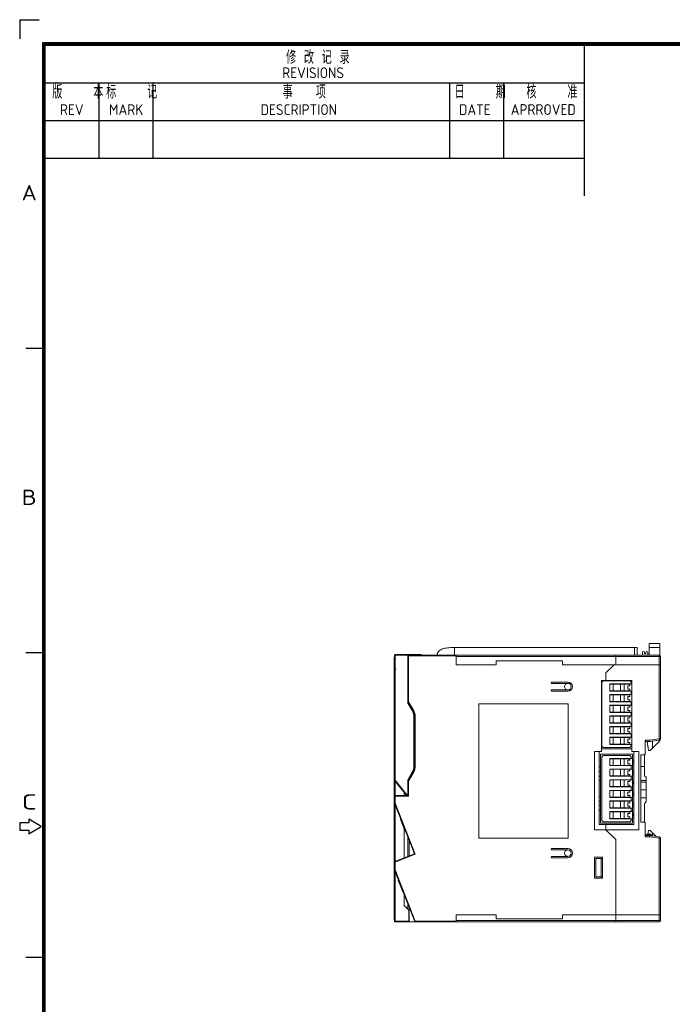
# Model space of a CAD drawing. Extents: x 0 to 866, y -1 to 607.
# Tile 7 of 39: x 0 to 245, y 237 to 607. Entities that reach past the tile are written whole.
import ezdxf
from ezdxf.enums import TextEntityAlignment as Align

# ---------------------------------------------------------------- set-up
doc = ezdxf.new("R2010")
doc.units = 0
doc.header["$LTSCALE"] = 23.1
doc.header["$MEASUREMENT"] = 0
doc.layers.get('0').update_dxf_attribs({"linetype": 'CONTINUOUS'})
doc.styles.get("Standard").update_dxf_attribs({"font": 'isocp3.shx', "bigfont": 'gbcbig.shx'})

# ---------------------------------------------------------------- blocks, each defined once
blk = doc.blocks.new('A3')
for p, q in [((226.88, 299.35), (226.88, 295.81)), ((226.88, 299.35), (230.41, 299.35)), ((231.12, 4.24), (231.12, 295.1)), ((231.12, 295.1), (649.67, 295.1)), ((231.35, 4.47), (231.35, 294.88)), ((231.35, 294.88), (649.45, 294.88)), ((231.57, 4.69), (231.57, 294.65)), ((231.57, 294.65), (649.22, 294.65)), ((331.57, 266.65), (331.57, 294.65)), ((231.57, 287.65), (331.57, 287.65)), ((241.57, 273.65), (241.57, 287.65)), ((251.57, 273.65), (251.57, 287.65)), ((306.57, 273.65), (306.57, 287.65)), ((316.57, 273.65), (316.57, 287.65)), ((231.57, 280.65), (331.57, 280.65)), ((231.57, 273.65), (331.57, 273.65)), ((231.35, 238.38), (227.96, 238.38)), ((231.35, 181.88), (227.96, 181.88)), ((226.83, 150.35), (226.83, 149)), ((228.52, 150.35), (226.83, 150.35)), ((228.52, 151.03), (228.52, 150.35)), ((230.78, 149.67), (228.52, 151.03)), ((226.83, 149), (228.52, 149)), ((228.52, 148.32), (230.78, 149.67)), ((228.52, 149), (228.52, 148.32)), ((231.35, 125.38), (227.96, 125.38))]:
    blk.add_line(p, q)
for s, height, p in [('修 改 记 录', 2.5, (276.22, 291.14)), ('REVISIONS', 2, (275.49, 288.5)), ('版    本', 2.5, (232.86, 284.71)), ('标    记', 2.5, (242.86, 284.71)), ('事   项', 2.5, (275.57, 284.71)), ('日    期', 2.5, (307.47, 284.71)), ('核    准', 2.5, (320.79, 284.72)), ('REV', 2, (234.28, 281.67)), ('MARK', 2, (243.4, 281.67)), ('DESCRIPTION', 2, (271.49, 281.67)), ('DATE', 2, (308.3, 281.67)), ('APRROVED', 2, (317.88, 281.68))]:
    blk.add_text(s, height=height).set_placement(p)
for s, width, p, p2 in [('A', 1.333333, (227.18, 265.84), (230, 265.84)), ('B', 1.538462, (227.18, 209.34), (230, 209.34)), ('C', 1.818182, (227.18, 152.84), (230, 152.84))]:
    blk.add_text(s, height=2.83, dxfattribs=dict(width=width)).set_placement(p, p2, align=Align.FIT)
for tag, p in [('XXXE', (541.66, 30.61)), ('XXXC', (574.68, 30.61)), ('XXXA', (625.44, 30.61)), ('XXXG', (499.17, 23.61)), ('XXXF', (541.66, 23.61)), ('XXXD', (574.68, 23.61)), ('XXXB', (625.44, 23.61)), ('XXXK', (515.42, 22.59)), ('XXXM', (502.54, 6.73))]:
    blk.add_attdef(tag, text='', height=2.5).set_placement(p, align=Align.CENTER)
blk.add_attdef('XXXJ', text='', height=2.5).set_placement((504.73, 17.63), align=Align.MIDDLE_RIGHT)

msp = doc.modelspace()

# ---------------------------------------------------------------- linework, layer by layer
at = {"lineweight": 5}
for p, q in [((232.037, 370.885), (162.853, 370.885)), ((163.407, 368.085), (163.407, 370.885)), ((231.037, 370.885), (231.037, 368.085)), ((232.037, 370.885), (232.037, 368.085)), ((236.657, 372.385), (236.657, 368.085)), ((236.657, 372.385), (240.557, 372.385)), ((240.557, 370.885), (236.657, 370.885)), ((240.557, 368.041), (240.557, 372.385)), ((140.757, 325.478), (140.757, 367.185)), ((140.757, 367.185), (140.857, 367.185)), ((140.839, 367.185), (140.839, 368.085)), ((140.839, 368.085), (240.357, 368.085)), ((140.857, 368.085), (140.857, 314.985)), ((141.057, 320.957), (141.057, 368.285)), ((150.856, 368.285), (141.057, 368.285)), ((143.257, 368.285), (143.257, 368.085)), ((145.857, 350.015), (145.857, 368.085)), ((145.857, 367.785), (164.007, 367.785)), ((146.157, 350.496), (146.157, 368.085)), ((150.856, 368.285), (150.856, 368.085)), ((164.007, 364.435), (164.007, 368.085)), ((164.007, 367.585), (240.857, 367.585)), ((224.007, 368.085), (224.007, 364.435)), ((234.037, 368.085), (234.037, 368.985)), ((234.837, 368.985), (234.837, 368.835)), ((235.337, 368.835), (235.337, 368.985)), ((236.137, 368.985), (236.137, 368.085)), ((240.357, 368.085), (240.357, 336.527)), ((240.857, 336.527), (240.857, 367.585)), ((140.707, 364.66), (140.707, 366.36)), ((140.757, 366.36), (140.707, 366.36)), ((140.757, 366.36), (140.707, 366.36)), ((140.757, 366.317), (140.707, 366.317)), ((140.757, 364.79), (140.707, 364.79)), ((140.757, 364.66), (140.707, 364.66)), ((140.857, 363.085), (141.157, 363.085)), ((141.157, 363.085), (141.157, 362.585)), ((179.007, 364.435), (164.007, 364.435)), ((179.007, 365.935), (179.007, 364.435)), ((204.007, 365.935), (179.007, 365.935)), ((204.007, 364.435), (204.007, 365.935)), ((240.857, 364.435), (204.007, 364.435)), ((220.357, 361.335), (223.457, 364.435)), ((140.707, 357.873), (140.707, 360.472)), ((140.757, 360.471), (140.707, 360.471)), ((140.757, 360.429), (140.707, 360.429)), ((140.757, 359.415), (140.707, 359.415)), ((140.857, 362.585), (141.157, 362.585)), ((220.357, 361.335), (220.357, 358.535)), ((140.757, 358.405), (140.707, 358.405)), ((140.707, 358.363), (140.757, 358.363)), ((140.757, 358.154), (140.707, 358.154)), ((140.757, 357.911), (140.707, 357.911)), ((140.707, 357.872), (140.757, 357.872)), ((206.007, 357.935), (200.007, 357.935)), ((200.007, 357.435), (206.007, 357.435)), ((218.657, 358.535), (218.657, 331.835)), ((218.657, 358.535), (230.057, 358.535)), ((218.857, 357.835), (219.357, 358.335)), ((218.857, 333.835), (218.857, 357.835)), ((219.357, 358.335), (229.357, 358.335)), ((221.857, 354.485), (221.857, 357.185)), ((221.857, 357.185), (230.057, 357.185)), ((229.334, 357.085), (221.857, 357.085)), ((223.099, 357.085), (223.099, 354.585)), ((223.857, 357.085), (223.857, 357.185)), ((223.873, 357.085), (223.873, 357.185)), ((225.805, 354.585), (225.805, 357.085)), ((227.162, 357.085), (227.162, 354.585)), ((227.557, 357.185), (227.557, 357.085)), ((227.857, 357.085), (227.857, 357.185)), ((228.034, 357.085), (228.034, 357.185)), ((228.521, 356.485), (229.334, 356.485)), ((228.521, 355.185), (228.521, 356.485)), ((228.734, 357.085), (228.734, 357.185)), ((229.279, 356.485), (229.279, 357.085)), ((229.334, 357.085), (229.334, 356.485)), ((229.357, 358.335), (229.857, 357.835)), ((229.857, 357.835), (229.857, 357.185)), ((230.057, 358.535), (230.057, 331.835)), ((206.007, 354.935), (200.007, 354.935)), ((200.007, 354.435), (206.007, 354.435)), ((221.857, 354.585), (229.334, 354.585)), ((221.857, 354.485), (230.057, 354.485)), ((230.057, 353.185), (221.857, 353.185)), ((221.857, 350.485), (221.857, 353.185)), ((229.334, 353.085), (221.857, 353.085)), ((223.099, 353.085), (223.099, 350.585)), ((223.857, 354.485), (223.857, 354.585)), ((223.857, 353.085), (223.857, 353.185)), ((223.873, 354.485), (223.873, 354.585)), ((223.873, 353.085), (223.873, 353.185)), ((225.805, 350.585), (225.805, 353.085)), ((227.162, 353.085), (227.162, 350.585)), ((227.557, 354.585), (227.557, 354.485)), ((227.557, 353.185), (227.557, 353.085)), ((228.034, 354.485), (228.034, 354.585)), ((228.034, 353.085), (228.034, 353.185)), ((229.334, 355.185), (228.521, 355.185)), ((228.521, 352.485), (229.334, 352.485)), ((228.521, 351.185), (228.521, 352.485)), ((228.734, 354.485), (228.734, 354.585)), ((228.734, 353.085), (228.734, 353.185)), ((228.857, 354.485), (228.857, 354.585)), ((228.857, 353.085), (228.857, 353.185)), ((229.279, 354.585), (229.279, 355.185)), ((229.279, 352.485), (229.279, 353.085)), ((229.334, 355.185), (229.334, 354.585)), ((229.334, 353.085), (229.334, 352.485)), ((229.857, 354.485), (229.857, 353.185)), ((145.857, 350.415), (146.157, 350.496)), ((145.857, 350.415), (146.006, 350.455)), ((145.857, 350.415), (147.686, 347.248)), ((147.353, 347.424), (145.857, 350.015)), ((146.006, 350.455), (146.157, 350.496)), ((146.157, 350.496), (147.946, 347.398)), ((172.557, 349.745), (172.557, 299.145)), ((206.157, 349.745), (172.557, 349.745)), ((206.157, 299.145), (206.157, 349.745)), ((221.857, 350.585), (229.334, 350.585)), ((221.857, 350.485), (230.057, 350.485)), ((230.057, 349.185), (221.857, 349.185)), ((221.857, 346.485), (221.857, 349.185)), ((229.334, 349.085), (221.857, 349.085)), ((223.099, 349.085), (223.099, 346.585)), ((223.857, 350.485), (223.857, 350.585)), ((223.857, 349.085), (223.857, 349.185)), ((223.873, 350.485), (223.873, 350.585)), ((223.873, 349.085), (223.873, 349.185)), ((225.805, 346.585), (225.805, 349.085)), ((227.162, 349.085), (227.162, 346.585)), ((227.557, 350.585), (227.557, 350.485)), ((227.557, 349.185), (227.557, 349.085)), ((228.034, 350.485), (228.034, 350.585)), ((228.034, 349.085), (228.034, 349.185)), ((229.334, 351.185), (228.521, 351.185)), ((228.521, 348.485), (229.334, 348.485)), ((228.521, 347.185), (228.521, 348.485)), ((228.734, 350.485), (228.734, 350.585)), ((228.734, 349.085), (228.734, 349.185)), ((228.857, 350.485), (228.857, 350.585)), ((228.857, 349.085), (228.857, 349.185)), ((229.279, 350.585), (229.279, 351.185)), ((229.279, 348.485), (229.279, 349.085)), ((229.334, 351.185), (229.334, 350.585)), ((229.334, 349.085), (229.334, 348.485)), ((229.857, 350.485), (229.857, 349.185)), ((147.946, 347.398), (147.686, 347.248)), ((148.311, 345.275), (148.083, 345.275)), ((148.357, 344.743), (148.357, 326.428)), ((148.357, 344.743), (148.657, 344.743)), ((148.657, 326.428), (148.657, 344.743)), ((221.857, 346.585), (229.334, 346.585)), ((221.857, 346.485), (230.057, 346.485)), ((230.057, 345.185), (221.857, 345.185)), ((221.857, 342.485), (221.857, 345.185)), ((229.334, 345.085), (221.857, 345.085)), ((223.099, 345.085), (223.099, 342.585)), ((223.857, 346.485), (223.857, 346.585)), ((223.857, 345.085), (223.857, 345.185)), ((223.873, 346.485), (223.873, 346.585)), ((223.873, 345.085), (223.873, 345.185)), ((225.805, 342.585), (225.805, 345.085)), ((227.162, 345.085), (227.162, 342.585)), ((227.557, 346.585), (227.557, 346.485)), ((227.557, 345.185), (227.557, 345.085)), ((228.034, 346.485), (228.034, 346.585)), ((228.034, 345.085), (228.034, 345.185)), ((229.334, 347.185), (228.521, 347.185)), ((228.521, 344.485), (229.334, 344.485)), ((228.521, 343.185), (228.521, 344.485)), ((228.734, 346.485), (228.734, 346.585)), ((228.734, 345.085), (228.734, 345.185)), ((228.857, 346.485), (228.857, 346.585)), ((228.857, 345.085), (228.857, 345.185)), ((229.279, 346.585), (229.279, 347.185)), ((229.279, 344.485), (229.279, 345.085)), ((229.334, 347.185), (229.334, 346.585)), ((229.334, 345.085), (229.334, 344.485)), ((229.857, 346.485), (229.857, 345.185)), ((140.737, 339.458), (140.737, 340.986)), ((140.757, 340.986), (140.737, 340.986)), ((140.757, 340.876), (140.737, 340.876)), ((148.157, 326.747), (148.157, 344.424)), ((148.157, 343.295), (148.357, 343.295)), ((221.857, 342.585), (229.334, 342.585)), ((221.857, 342.485), (230.057, 342.485)), ((230.057, 341.185), (221.857, 341.185)), ((221.857, 338.485), (221.857, 341.185)), ((229.334, 341.085), (221.857, 341.085)), ((223.099, 341.085), (223.099, 338.585)), ((223.857, 342.485), (223.857, 342.585)), ((223.857, 341.085), (223.857, 341.185)), ((223.873, 342.485), (223.873, 342.585)), ((223.873, 341.085), (223.873, 341.185)), ((225.805, 338.585), (225.805, 341.085)), ((227.162, 341.085), (227.162, 338.585)), ((227.557, 342.585), (227.557, 342.485)), ((227.557, 341.185), (227.557, 341.085)), ((228.034, 342.485), (228.034, 342.585)), ((228.034, 341.085), (228.034, 341.185)), ((229.334, 343.185), (228.521, 343.185)), ((228.734, 342.485), (228.734, 342.585)), ((228.734, 341.085), (228.734, 341.185)), ((228.857, 342.485), (228.857, 342.585)), ((228.857, 341.085), (228.857, 341.185)), ((229.279, 342.585), (229.279, 343.185)), ((229.279, 340.485), (229.279, 341.085)), ((229.334, 343.185), (229.334, 342.585)), ((229.334, 341.085), (229.334, 340.485)), ((229.857, 342.485), (229.857, 341.185)), ((140.757, 340.593), (140.737, 340.593)), ((140.757, 340.458), (140.737, 340.458)), ((140.757, 340.347), (140.737, 340.347)), ((140.757, 340.214), (140.737, 340.214)), ((140.757, 340.205), (140.737, 340.205)), ((140.757, 340.089), (140.737, 340.089)), ((140.757, 339.853), (140.737, 339.853)), ((140.757, 339.51), (140.737, 339.51)), ((140.757, 339.487), (140.737, 339.487)), ((140.757, 339.458), (140.737, 339.458)), ((140.737, 338.26), (140.737, 338.266)), ((140.737, 336.757), (140.737, 338.257)), ((140.757, 338.257), (140.737, 338.257)), ((140.757, 338.086), (140.737, 338.086)), ((140.757, 337.729), (140.737, 337.729)), ((140.757, 337.109), (140.737, 337.109)), ((148.157, 338.275), (148.357, 338.275)), ((221.857, 338.585), (229.334, 338.585)), ((221.857, 338.485), (230.057, 338.485)), ((221.857, 337.185), (230.057, 337.185)), ((221.857, 334.485), (221.857, 337.185)), ((229.334, 337.085), (221.857, 337.085)), ((223.099, 337.085), (223.099, 334.585)), ((223.857, 338.485), (223.857, 338.585)), ((223.857, 337.085), (223.857, 337.185)), ((223.873, 338.485), (223.873, 338.585)), ((223.873, 337.085), (223.873, 337.185)), ((225.805, 334.585), (225.805, 337.085)), ((227.162, 337.085), (227.162, 334.585)), ((227.557, 338.585), (227.557, 338.485)), ((227.557, 337.185), (227.557, 337.085)), ((228.034, 338.485), (228.034, 338.585)), ((228.034, 337.085), (228.034, 337.185)), ((228.521, 340.485), (229.334, 340.485)), ((228.521, 339.185), (228.521, 340.485)), ((229.334, 339.185), (228.521, 339.185)), ((228.734, 338.485), (228.734, 338.585)), ((228.734, 337.085), (228.734, 337.185)), ((228.857, 338.485), (228.857, 338.585)), ((228.857, 337.085), (228.857, 337.185)), ((229.279, 338.585), (229.279, 339.185)), ((229.279, 336.485), (229.279, 337.085)), ((229.334, 339.185), (229.334, 338.585)), ((229.334, 337.085), (229.334, 336.485)), ((229.857, 338.485), (229.857, 337.185)), ((140.707, 335.136), (140.707, 335.152)), ((140.737, 335.152), (140.707, 335.152)), ((140.707, 330.686), (140.707, 335.125)), ((140.737, 335.125), (140.707, 335.125)), ((140.737, 334.949), (140.707, 334.949)), ((140.757, 334.09), (140.707, 334.09)), ((140.757, 336.936), (140.737, 336.936)), ((140.757, 336.787), (140.737, 336.787)), ((140.757, 336.758), (140.737, 336.758)), ((140.757, 336.757), (140.737, 336.757)), ((140.737, 334.11), (140.737, 335.566)), ((140.757, 335.476), (140.737, 335.476)), ((140.757, 335.193), (140.737, 335.193)), ((140.757, 335.058), (140.737, 335.058)), ((140.757, 334.947), (140.737, 334.947)), ((140.757, 334.814), (140.737, 334.814)), ((140.757, 334.805), (140.737, 334.805)), ((140.757, 334.689), (140.737, 334.689)), ((140.757, 334.453), (140.737, 334.453)), ((140.757, 334.11), (140.737, 334.11)), ((148.357, 336.295), (148.157, 336.295)), ((219.357, 333.335), (218.857, 333.835)), ((221.857, 334.585), (229.334, 334.585)), ((221.857, 334.485), (230.057, 334.485)), ((223.857, 334.485), (223.857, 334.585)), ((223.873, 334.485), (223.873, 334.585)), ((227.557, 334.585), (227.557, 334.485)), ((227.857, 334.485), (227.857, 334.585)), ((228.034, 334.485), (228.034, 334.585)), ((228.521, 336.485), (229.334, 336.485)), ((228.521, 335.185), (228.521, 336.485)), ((229.334, 335.185), (228.521, 335.185)), ((228.734, 334.485), (228.734, 334.585)), ((229.279, 334.585), (229.279, 335.185)), ((229.334, 335.185), (229.334, 334.585)), ((229.857, 333.835), (229.357, 333.335)), ((229.857, 334.485), (229.857, 333.835)), ((236.826, 336.085), (235.057, 336.085)), ((235.057, 336.085), (235.057, 330.585)), ((235.057, 335.585), (236.857, 335.585)), ((236.357, 332.185), (235.82, 335.585)), ((236.826, 336.085), (240.357, 336.527)), ((236.857, 335.585), (240.419, 336.03)), ((240.557, 335.785), (236.957, 332.185)), ((237.857, 335.71), (237.857, 333.085)), ((240.857, 336.527), (240.357, 336.527)), ((240.419, 336.03), (240.357, 336.527)), ((240.557, 335.785), (240.557, 336.074)), ((140.757, 333.322), (140.707, 333.322)), ((140.757, 330.686), (140.707, 330.686)), ((140.737, 329.422), (140.737, 330.253)), ((140.747, 330.253), (140.737, 330.253)), ((140.747, 330.233), (140.737, 330.233)), ((140.757, 330.132), (140.737, 330.132)), ((148.257, 325.469), (148.257, 331.035)), ((218.657, 331.835), (216.057, 331.835)), ((216.057, 331.835), (216.057, 302.335)), ((217.857, 304.335), (217.857, 331.835)), ((218.357, 330.835), (230.357, 330.835)), ((218.357, 304.835), (218.357, 330.835)), ((230.057, 332.835), (218.657, 332.835)), ((218.857, 329.835), (219.357, 330.335)), ((218.857, 305.835), (218.857, 329.835)), ((229.357, 333.335), (219.357, 333.335)), ((219.357, 330.335), (229.357, 330.335)), ((229.357, 330.335), (229.857, 329.835)), ((229.857, 329.835), (229.857, 329.185)), ((232.657, 331.835), (230.057, 331.835)), ((230.357, 304.835), (230.357, 330.835)), ((230.857, 331.835), (230.857, 304.335)), ((232.657, 302.335), (232.657, 331.835)), ((233.457, 330.585), (235.057, 330.585)), ((233.457, 330.585), (233.457, 305.185)), ((234.857, 322.685), (234.857, 330.585)), ((236.357, 332.185), (236.957, 332.185)), ((140.707, 326.615), (140.707, 329.422)), ((140.757, 329.422), (140.707, 329.422)), ((140.757, 326.615), (140.707, 326.615)), ((140.707, 324.67), (140.707, 326.064)), ((140.757, 326.064), (140.707, 326.064)), ((140.757, 329.596), (140.737, 329.596)), ((140.737, 326.297), (140.737, 326.615)), ((140.747, 326.318), (140.737, 326.318)), ((140.747, 326.297), (140.737, 326.297)), ((148.657, 326.428), (148.357, 326.428)), ((221.857, 329.185), (230.357, 329.185)), ((221.857, 326.485), (221.857, 329.185)), ((229.334, 329.085), (221.857, 329.085)), ((221.857, 326.585), (229.334, 326.585)), ((221.857, 326.485), (230.357, 326.485)), ((223.099, 329.085), (223.099, 326.585)), ((223.857, 329.085), (223.857, 329.185)), ((223.857, 326.485), (223.857, 326.585)), ((223.873, 329.085), (223.873, 329.185)), ((223.873, 326.485), (223.873, 326.585)), ((225.805, 326.585), (225.805, 329.085)), ((227.162, 329.085), (227.162, 326.585)), ((227.557, 329.185), (227.557, 329.085)), ((227.557, 326.585), (227.557, 326.485)), ((227.857, 329.085), (227.857, 329.185)), ((228.034, 329.085), (228.034, 329.185)), ((228.034, 326.485), (228.034, 326.585)), ((228.521, 328.485), (229.334, 328.485)), ((228.521, 327.185), (228.521, 328.485)), ((229.334, 327.185), (228.521, 327.185)), ((228.734, 329.085), (228.734, 329.185)), ((228.734, 326.485), (228.734, 326.585)), ((228.857, 326.485), (228.857, 326.585)), ((229.279, 328.485), (229.279, 329.085)), ((229.279, 326.585), (229.279, 327.185)), ((229.334, 329.085), (229.334, 328.485)), ((229.334, 327.185), (229.334, 326.585)), ((229.857, 326.485), (229.857, 325.185)), ((230.857, 328.585), (230.357, 328.585)), ((230.357, 327.085), (230.857, 327.085)), ((234.857, 326.185), (233.457, 326.185)), ((140.757, 325.478), (140.707, 325.478)), ((140.757, 325.451), (140.707, 325.451)), ((140.757, 325.429), (140.707, 325.429)), ((140.707, 323.88), (140.707, 324.666)), ((140.757, 324.666), (140.707, 324.666)), ((140.757, 324.511), (140.707, 324.511)), ((140.757, 323.969), (140.707, 323.969)), ((140.757, 323.882), (140.707, 323.882)), ((140.707, 323.33), (140.707, 323.878)), ((140.757, 323.385), (140.707, 323.385)), ((140.707, 323.28), (140.707, 323.328)), ((140.707, 323.328), (140.757, 323.328)), ((140.757, 323.292), (140.707, 323.292)), ((140.707, 323.28), (140.757, 323.28)), ((140.737, 321.132), (140.737, 322.453)), ((140.747, 322.453), (140.737, 322.453)), ((140.757, 322.332), (140.737, 322.332)), ((140.757, 324.69), (140.757, 325.451)), ((140.757, 313.451), (140.757, 324.666)), ((145.857, 321.155), (147.353, 323.747)), ((147.686, 323.923), (145.884, 320.802)), ((147.946, 323.773), (146.057, 320.502)), ((147.686, 323.923), (147.946, 323.773)), ((217.857, 325.885), (218.357, 325.885)), ((230.357, 325.185), (221.857, 325.185)), ((221.857, 322.485), (221.857, 325.185)), ((229.334, 325.085), (221.857, 325.085)), ((221.857, 322.585), (229.334, 322.585)), ((221.857, 322.485), (230.357, 322.485)), ((223.099, 325.085), (223.099, 322.585)), ((223.857, 325.085), (223.857, 325.185)), ((223.857, 322.485), (223.857, 322.585)), ((223.873, 325.085), (223.873, 325.185)), ((223.873, 322.485), (223.873, 322.585)), ((225.805, 322.585), (225.805, 325.085)), ((227.162, 325.085), (227.162, 322.585)), ((227.557, 325.185), (227.557, 325.085)), ((227.557, 322.585), (227.557, 322.485)), ((228.034, 325.085), (228.034, 325.185)), ((228.034, 322.485), (228.034, 322.585)), ((228.521, 324.485), (229.334, 324.485)), ((228.521, 323.185), (228.521, 324.485)), ((229.334, 323.185), (228.521, 323.185)), ((228.734, 325.085), (228.734, 325.185)), ((228.734, 322.485), (228.734, 322.585)), ((228.857, 325.085), (228.857, 325.185)), ((228.857, 322.485), (228.857, 322.585)), ((229.279, 324.485), (229.279, 325.085)), ((229.279, 322.585), (229.279, 323.185)), ((229.334, 325.085), (229.334, 324.485)), ((229.334, 323.185), (229.334, 322.585)), ((229.857, 322.485), (229.857, 321.185)), ((230.857, 324.585), (230.357, 324.585)), ((230.357, 323.085), (230.857, 323.085)), ((234.857, 322.685), (235.457, 322.085)), ((140.757, 321.796), (140.737, 321.796)), ((140.757, 321.132), (140.737, 321.132)), ((140.737, 318.497), (140.737, 319.715)), ((140.747, 319.715), (140.737, 319.715)), ((140.747, 319.694), (140.737, 319.694)), ((140.747, 319.555), (140.737, 319.555)), ((140.857, 320.885), (145.357, 315.385)), ((141.057, 320.957), (145.616, 315.385)), ((141.057, 315.185), (141.057, 320.641)), ((145.857, 315.185), (145.857, 321.155)), ((145.857, 320.502), (146.057, 320.502)), ((145.986, 320.625), (146.007, 320.59)), ((146.057, 314.985), (146.057, 320.502)), ((218.357, 320.885), (217.857, 320.885)), ((230.357, 321.185), (221.857, 321.185)), ((221.857, 318.485), (221.857, 321.185)), ((229.334, 321.085), (221.857, 321.085)), ((221.857, 318.585), (229.334, 318.585)), ((223.099, 321.085), (223.099, 318.585)), ((223.857, 321.085), (223.857, 321.185)), ((223.857, 318.485), (223.857, 318.585)), ((223.873, 321.085), (223.873, 321.185)), ((223.873, 318.485), (223.873, 318.585)), ((225.805, 318.585), (225.805, 321.085)), ((227.162, 321.085), (227.162, 318.585)), ((227.557, 321.185), (227.557, 321.085)), ((227.557, 318.585), (227.557, 318.485)), ((228.034, 321.085), (228.034, 321.185)), ((228.034, 318.485), (228.034, 318.585)), ((228.521, 320.485), (229.334, 320.485)), ((228.521, 319.185), (228.521, 320.485)), ((229.334, 319.185), (228.521, 319.185)), ((228.734, 321.085), (228.734, 321.185)), ((228.734, 318.485), (228.734, 318.585)), ((228.857, 321.085), (228.857, 321.185)), ((228.857, 318.485), (228.857, 318.585)), ((229.279, 320.485), (229.279, 321.085)), ((229.279, 318.585), (229.279, 319.185)), ((229.334, 321.085), (229.334, 320.485)), ((229.334, 319.185), (229.334, 318.585)), ((230.857, 320.585), (230.357, 320.585)), ((230.357, 319.085), (230.857, 319.085)), ((233.457, 320.842), (235.457, 320.842)), ((235.457, 320.208), (233.457, 320.208)), ((235.457, 320.208), (235.457, 322.085)), ((235.457, 312.835), (235.457, 320.208)), ((140.747, 318.518), (140.737, 318.518)), ((140.747, 318.497), (140.737, 318.497)), ((140.737, 315.969), (140.737, 317.145)), ((140.757, 317.145), (140.737, 317.145)), ((140.757, 316.48), (140.737, 316.48)), ((140.757, 315.969), (140.737, 315.969)), ((140.856, 314.985), (140.856, 312.305)), ((140.856, 314.985), (146.057, 314.985)), ((141.056, 312.343), (141.056, 315.185)), ((145.857, 315.185), (141.056, 315.185)), ((144.457, 316.485), (144.457, 315.185)), ((145.357, 315.385), (145.857, 315.385)), ((145.857, 315.185), (146.057, 314.985)), ((221.857, 318.485), (230.357, 318.485)), ((230.357, 317.185), (221.857, 317.185)), ((221.857, 314.485), (221.857, 317.185)), ((229.334, 317.085), (221.857, 317.085)), ((223.099, 317.085), (223.099, 314.585)), ((223.857, 317.085), (223.857, 317.185)), ((223.873, 317.085), (223.873, 317.185)), ((225.805, 314.585), (225.805, 317.085)), ((227.162, 317.085), (227.162, 314.585)), ((227.557, 317.185), (227.557, 317.085)), ((228.034, 317.085), (228.034, 317.185)), ((228.521, 316.485), (229.334, 316.485)), ((228.521, 315.185), (228.521, 316.485)), ((229.334, 315.185), (228.521, 315.185)), ((228.734, 317.085), (228.734, 317.185)), ((228.857, 317.085), (228.857, 317.185)), ((229.279, 316.485), (229.279, 317.085)), ((229.279, 314.585), (229.279, 315.185)), ((229.334, 317.085), (229.334, 316.485)), ((229.334, 315.185), (229.334, 314.585)), ((229.857, 318.485), (229.857, 317.185)), ((230.857, 316.585), (230.357, 316.585)), ((230.357, 315.085), (230.857, 315.085)), ((233.457, 317.359), (235.457, 317.359)), ((140.707, 313.405), (140.707, 314.42)), ((140.757, 314.42), (140.707, 314.42)), ((140.757, 314.366), (140.707, 314.366)), ((140.757, 314.325), (140.707, 314.325)), ((140.757, 314.069), (140.707, 314.069)), ((140.757, 313.943), (140.707, 313.943)), ((140.757, 313.52), (140.707, 313.52)), ((140.707, 313.154), (140.707, 313.325)), ((140.757, 313.325), (140.707, 313.325)), ((140.757, 313.186), (140.707, 313.186)), ((140.757, 313.16), (140.707, 313.16)), ((140.757, 313.159), (140.707, 313.159)), ((140.707, 313.154), (140.757, 313.154)), ((140.737, 314.42), (140.737, 314.653)), ((140.747, 314.653), (140.737, 314.653)), ((140.757, 314.532), (140.737, 314.532)), ((140.737, 310.697), (140.737, 311.915)), ((140.747, 311.915), (140.737, 311.915)), ((140.747, 311.894), (140.737, 311.894)), ((140.747, 311.755), (140.737, 311.755)), ((140.757, 289.418), (140.757, 313.325)), ((141.056, 312.343), (140.856, 312.305)), ((140.856, 312.305), (148.34, 293.29)), ((140.857, 312.305), (140.857, 290.208)), ((141.056, 312.343), (148.599, 293.177)), ((141.057, 290.424), (141.057, 311.793)), ((218.357, 314.785), (217.857, 314.785)), ((221.857, 314.585), (229.334, 314.585)), ((221.857, 314.485), (230.357, 314.485)), ((230.357, 313.185), (221.857, 313.185)), ((221.857, 310.485), (221.857, 313.185)), ((229.334, 313.085), (221.857, 313.085)), ((223.099, 313.085), (223.099, 310.585)), ((223.857, 314.485), (223.857, 314.585)), ((223.857, 313.085), (223.857, 313.185)), ((223.873, 314.485), (223.873, 314.585)), ((223.873, 313.085), (223.873, 313.185)), ((225.805, 310.585), (225.805, 313.085)), ((227.162, 313.085), (227.162, 310.585)), ((227.557, 314.585), (227.557, 314.485)), ((227.557, 313.185), (227.557, 313.085)), ((228.034, 314.485), (228.034, 314.585)), ((228.034, 313.085), (228.034, 313.185)), ((228.521, 312.485), (229.334, 312.485)), ((228.521, 311.185), (228.521, 312.485)), ((229.334, 311.185), (228.521, 311.185)), ((228.734, 314.485), (228.734, 314.585)), ((228.734, 313.085), (228.734, 313.185)), ((228.857, 314.485), (228.857, 314.585)), ((228.857, 313.085), (228.857, 313.185)), ((229.279, 312.485), (229.279, 313.085)), ((229.279, 310.585), (229.279, 311.185)), ((229.334, 313.085), (229.334, 312.485)), ((229.334, 311.185), (229.334, 310.585)), ((229.857, 314.485), (229.857, 313.185)), ((230.857, 312.585), (230.357, 312.585)), ((235.457, 314.387), (233.457, 314.387)), ((235.457, 312.835), (234.857, 312.235)), ((234.857, 305.185), (234.857, 312.235)), ((140.747, 310.718), (140.737, 310.718)), ((140.747, 310.697), (140.737, 310.697)), ((140.737, 308.169), (140.737, 309.345)), ((140.757, 309.345), (140.737, 309.345)), ((140.757, 308.68), (140.737, 308.68)), ((140.757, 308.169), (140.737, 308.169)), ((218.357, 309.785), (217.857, 309.785)), ((221.857, 310.585), (229.334, 310.585)), ((221.857, 310.485), (230.357, 310.485)), ((221.857, 309.185), (230.357, 309.185)), ((221.857, 306.485), (221.857, 309.185)), ((229.334, 309.085), (221.857, 309.085)), ((223.099, 309.085), (223.099, 306.585)), ((223.857, 310.485), (223.857, 310.585)), ((223.857, 309.085), (223.857, 309.185)), ((223.873, 310.485), (223.873, 310.585)), ((223.873, 309.085), (223.873, 309.185)), ((225.805, 306.585), (225.805, 309.085)), ((227.162, 309.085), (227.162, 306.585)), ((227.557, 310.585), (227.557, 310.485)), ((227.557, 309.185), (227.557, 309.085)), ((228.034, 310.485), (228.034, 310.585)), ((228.034, 309.085), (228.034, 309.185)), ((228.521, 308.485), (229.334, 308.485)), ((228.521, 307.185), (228.521, 308.485)), ((228.734, 310.485), (228.734, 310.585)), ((228.734, 309.085), (228.734, 309.185)), ((228.857, 310.485), (228.857, 310.585)), ((228.857, 309.085), (228.857, 309.185)), ((229.279, 308.485), (229.279, 309.085)), ((229.334, 309.085), (229.334, 308.485)), ((229.857, 310.485), (229.857, 309.185)), ((230.357, 311.085), (230.857, 311.085)), ((230.857, 308.585), (230.357, 308.585)), ((140.737, 305.532), (140.737, 306.853)), ((140.747, 306.853), (140.737, 306.853)), ((140.747, 306.828), (140.737, 306.828)), ((140.757, 306.732), (140.737, 306.732)), ((140.757, 306.196), (140.737, 306.196)), ((140.757, 305.532), (140.737, 305.532)), ((140.737, 302.897), (140.737, 304.115)), ((140.747, 304.115), (140.737, 304.115)), ((140.747, 304.094), (140.737, 304.094)), ((140.747, 303.955), (140.737, 303.955)), ((143.078, 306.407), (143.031, 306.388)), ((144.775, 301.958), (143.031, 306.388)), ((143.112, 306.32), (143.065, 306.302)), ((143.224, 306.034), (143.078, 306.407)), ((143.19, 306.121), (143.144, 306.103)), ((143.258, 305.948), (143.212, 305.93)), ((144.822, 301.976), (143.224, 306.034)), ((143.738, 304.728), (143.692, 304.71)), ((143.806, 304.555), (143.76, 304.537)), ((144.093, 303.827), (144.046, 303.809)), ((230.857, 304.335), (217.857, 304.335)), ((230.357, 304.835), (218.357, 304.835)), ((219.357, 305.335), (218.857, 305.835)), ((229.357, 305.335), (219.357, 305.335)), ((220.357, 302.335), (220.357, 304.335)), ((221.857, 306.585), (229.334, 306.585)), ((221.857, 306.485), (230.357, 306.485)), ((223.857, 306.485), (223.857, 306.585)), ((223.873, 306.485), (223.873, 306.585)), ((227.557, 306.585), (227.557, 306.485)), ((227.857, 306.485), (227.857, 306.585)), ((228.034, 306.485), (228.034, 306.585)), ((229.334, 307.185), (228.521, 307.185)), ((228.734, 306.485), (228.734, 306.585)), ((229.279, 306.585), (229.279, 307.185)), ((229.334, 307.185), (229.334, 306.585)), ((229.857, 305.835), (229.357, 305.335)), ((229.857, 306.485), (229.857, 305.835)), ((230.357, 307.085), (230.857, 307.085)), ((235.057, 305.185), (233.457, 305.185)), ((235.057, 305.185), (235.057, 299.685)), ((140.747, 302.918), (140.737, 302.918)), ((140.747, 302.897), (140.737, 302.897)), ((140.737, 300.469), (140.737, 301.645)), ((140.757, 301.645), (140.737, 301.645)), ((140.757, 300.98), (140.737, 300.98)), ((140.757, 300.469), (140.737, 300.469)), ((144.161, 303.654), (144.115, 303.636)), ((144.457, 303.155), (144.457, 302.94)), ((144.457, 302.765), (144.457, 291.762)), ((144.641, 302.435), (144.595, 302.416)), ((144.709, 302.261), (144.663, 302.243)), ((144.788, 302.062), (144.741, 302.044)), ((144.822, 301.976), (144.775, 301.958)), ((216.057, 302.335), (232.657, 302.335)), ((224.007, 298.685), (220.357, 302.335)), ((236.857, 300.185), (235.057, 300.185)), ((236.031, 300.185), (236.076, 300.441)), ((236.139, 300.799), (236.357, 302.035)), ((236.357, 302.035), (236.957, 302.035)), ((240.419, 299.74), (236.857, 300.185)), ((236.957, 302.035), (239.086, 299.907)), ((237.216, 300.14), (237.092, 300.305)), ((237.63, 300.089), (237.332, 300.485)), ((237.557, 300.185), (237.457, 300.11)), ((237.857, 300.06), (237.857, 301.135)), ((140.737, 297.677), (140.737, 299.211)), ((140.747, 299.211), (140.737, 299.211)), ((140.747, 299.131), (140.737, 299.131)), ((140.757, 299.032), (140.737, 299.032)), ((140.757, 298.496), (140.737, 298.496)), ((140.757, 297.832), (140.737, 297.832)), ((140.747, 297.7), (140.737, 297.7)), ((140.737, 297.677), (140.747, 297.677)), ((140.737, 295.197), (140.737, 296.415)), ((140.747, 296.415), (140.737, 296.415)), ((140.747, 296.394), (140.737, 296.394)), ((145.857, 299.598), (145.857, 292.313)), ((146.352, 292.51), (146.352, 298.328)), ((172.557, 299.145), (206.157, 299.145)), ((224.007, 267.685), (224.007, 298.685)), ((235.057, 299.685), (236.826, 299.685)), ((240.357, 299.244), (236.826, 299.685)), ((240.357, 299.244), (240.419, 299.74)), ((240.857, 299.244), (240.357, 299.244)), ((240.357, 299.244), (240.357, 267.685)), ((240.857, 268.185), (240.857, 299.244)), ((140.747, 296.255), (140.737, 296.255)), ((140.747, 295.218), (140.737, 295.218)), ((140.747, 295.197), (140.737, 295.197)), ((140.737, 292.646), (140.737, 293.923)), ((140.747, 293.904), (140.737, 293.904)), ((140.757, 293.857), (140.737, 293.857)), ((140.757, 293.794), (140.737, 293.794)), ((140.757, 293.228), (140.737, 293.228)), ((140.757, 292.646), (140.737, 292.646)), ((148.34, 293.29), (140.983, 290.394)), ((148.599, 293.177), (141.056, 290.208)), ((148.599, 293.177), (148.34, 293.29)), ((206.007, 295.335), (200.007, 295.335)), ((200.007, 294.835), (206.007, 294.835)), ((140.707, 289.418), (140.707, 289.471)), ((140.757, 289.471), (140.707, 289.471)), ((140.757, 289.439), (140.707, 289.439)), ((140.707, 288.23), (140.707, 289.418)), ((140.757, 289.418), (140.707, 289.418)), ((140.757, 289.277), (140.707, 289.277)), ((140.737, 290.771), (140.737, 292.049)), ((140.747, 292.049), (140.737, 292.049)), ((140.757, 291.983), (140.737, 291.983)), ((140.757, 291.919), (140.737, 291.919)), ((140.757, 291.353), (140.737, 291.353)), ((140.757, 290.771), (140.737, 290.771)), ((140.737, 289.471), (140.737, 290.175)), ((140.747, 290.175), (140.737, 290.175)), ((140.757, 290.108), (140.737, 290.108)), ((140.757, 290.019), (140.737, 290.019)), ((140.757, 288.23), (140.757, 289.418)), ((140.856, 290.208), (140.856, 287.185)), ((140.856, 290.208), (141.056, 290.208)), ((141.056, 290.208), (140.983, 290.394)), ((141.056, 287.223), (141.056, 290.208)), ((206.007, 292.335), (200.007, 292.335)), ((200.007, 291.835), (206.007, 291.835)), ((219.107, 292.085), (216.107, 292.085)), ((216.107, 292.085), (216.107, 284.085)), ((216.607, 291.585), (219.107, 291.585)), ((216.607, 284.585), (216.607, 291.585)), ((218.607, 284.585), (218.607, 291.585)), ((219.007, 284.585), (219.007, 291.585)), ((219.107, 284.085), (219.107, 292.085)), ((140.757, 288.23), (140.707, 288.23)), ((140.707, 288.205), (140.707, 288.212)), ((140.757, 288.208), (140.707, 288.208)), ((140.707, 288.205), (140.757, 288.205)), ((140.737, 287.023), (140.737, 288.205)), ((140.757, 288.17), (140.737, 288.17)), ((140.757, 287.605), (140.737, 287.605)), ((140.757, 287.023), (140.737, 287.023)), ((140.757, 268.585), (140.757, 288.22)), ((140.856, 287.185), (141.056, 287.223)), ((140.856, 287.185), (148.481, 267.812)), ((140.857, 267.885), (140.857, 287.185)), ((141.056, 287.223), (148.628, 267.985)), ((141.057, 267.685), (141.057, 286.673)), ((140.727, 282.256), (140.727, 285.082)), ((140.757, 285.082), (140.727, 285.082)), ((140.757, 284.974), (140.727, 284.974)), ((140.757, 284.863), (140.727, 284.863)), ((140.757, 284.793), (140.727, 284.793)), ((140.757, 284.681), (140.727, 284.681)), ((140.757, 282.256), (140.727, 282.256)), ((142.267, 283.346), (142.221, 283.328)), ((142.915, 281.563), (142.221, 283.328)), ((142.301, 283.259), (142.255, 283.241)), ((142.379, 283.061), (142.267, 283.346)), ((142.379, 283.061), (142.333, 283.042)), ((142.414, 282.974), (142.38, 283.061)), ((142.448, 282.887), (142.401, 282.869)), ((142.962, 281.581), (142.414, 282.974)), ((142.928, 281.668), (142.881, 281.65)), ((142.949, 281.477), (142.915, 281.563)), ((142.996, 281.495), (142.949, 281.477)), ((142.996, 281.495), (142.962, 281.581)), ((143.282, 280.767), (142.996, 281.495)), ((216.107, 284.085), (219.107, 284.085)), ((219.107, 284.585), (216.607, 284.585)), ((140.727, 278.54), (140.727, 280.977)), ((140.757, 280.977), (140.727, 280.977)), ((140.757, 280.848), (140.727, 280.848)), ((140.757, 280.847), (140.727, 280.847)), ((140.757, 280.843), (140.727, 280.843)), ((140.757, 280.837), (140.727, 280.837)), ((140.757, 280.829), (140.727, 280.829)), ((140.757, 280.818), (140.727, 280.818)), ((140.757, 280.805), (140.727, 280.805)), ((140.757, 280.79), (140.727, 280.79)), ((140.757, 280.772), (140.727, 280.772)), ((140.757, 280.752), (140.727, 280.752)), ((140.757, 280.729), (140.727, 280.729)), ((140.757, 280.704), (140.727, 280.704)), ((140.757, 280.677), (140.727, 280.677)), ((140.757, 280.647), (140.727, 280.647)), ((140.757, 280.615), (140.727, 280.615)), ((140.757, 280.58), (140.727, 280.58)), ((140.757, 280.544), (140.727, 280.544)), ((140.757, 280.505), (140.727, 280.505)), ((140.757, 280.463), (140.727, 280.463)), ((140.757, 280.419), (140.727, 280.419)), ((140.757, 280.373), (140.727, 280.373)), ((140.757, 280.324), (140.727, 280.324)), ((140.757, 280.273), (140.727, 280.273)), ((140.757, 280.22), (140.727, 280.22)), ((140.757, 280.163), (140.727, 280.163)), ((140.757, 280.131), (140.727, 280.131)), ((140.757, 280.071), (140.727, 280.071)), ((140.757, 280.013), (140.727, 280.013)), ((140.757, 279.957), (140.727, 279.957)), ((140.757, 279.904), (140.727, 279.904)), ((140.757, 279.852), (140.727, 279.852)), ((140.757, 279.803), (140.727, 279.803)), ((140.757, 279.756), (140.727, 279.756)), ((140.757, 279.711), (140.727, 279.711)), ((140.757, 279.668), (140.727, 279.668)), ((140.757, 279.627), (140.727, 279.627)), ((140.757, 279.588), (140.727, 279.588)), ((140.757, 279.573), (140.727, 279.573)), ((140.757, 279.54), (140.727, 279.54)), ((140.757, 279.509), (140.727, 279.509)), ((140.757, 279.482), (140.727, 279.482)), ((140.757, 279.458), (140.727, 279.458)), ((140.757, 279.437), (140.727, 279.437)), ((140.757, 279.419), (140.727, 279.419)), ((140.757, 279.403), (140.727, 279.403)), ((140.757, 279.391), (140.727, 279.391)), ((140.757, 279.381), (140.727, 279.381)), ((140.757, 279.375), (140.727, 279.375)), ((140.757, 279.371), (140.727, 279.371)), ((140.757, 279.37), (140.727, 279.37)), ((140.757, 278.58), (140.727, 278.58)), ((140.757, 278.566), (140.727, 278.566)), ((140.757, 278.555), (140.727, 278.555)), ((140.757, 278.547), (140.727, 278.547)), ((140.757, 278.542), (140.727, 278.542)), ((140.757, 278.54), (140.727, 278.54)), ((140.727, 277.057), (140.727, 278.344)), ((140.757, 278.344), (140.727, 278.344)), ((143.818, 279.269), (142.949, 281.476)), ((143.282, 280.767), (143.236, 280.748)), ((143.316, 280.68), (143.282, 280.767)), ((143.351, 280.594), (143.304, 280.575)), ((143.865, 279.288), (143.316, 280.68)), ((143.83, 279.374), (143.784, 279.356)), ((143.852, 279.183), (143.818, 279.269)), ((143.899, 279.201), (143.852, 279.183)), ((143.947, 278.94), (143.852, 279.183)), ((143.899, 279.201), (143.865, 279.288)), ((143.994, 278.959), (143.899, 279.201)), ((143.977, 279.002), (143.93, 278.984)), ((143.964, 278.897), (143.947, 278.94)), ((144.011, 278.915), (143.964, 278.897)), ((144.011, 278.915), (143.994, 278.959)), ((144.457, 278.035), (144.457, 273.885)), ((140.757, 277.057), (140.727, 277.057)), ((140.727, 274.506), (140.727, 277)), ((140.757, 277), (140.727, 277)), ((140.757, 276.833), (140.727, 276.833)), ((140.757, 276.799), (140.727, 276.799)), ((140.757, 276.12), (140.727, 276.12)), ((140.757, 275.511), (140.727, 275.511)), ((140.757, 274.506), (140.727, 274.506)), ((140.727, 274.463), (140.727, 274.5)), ((140.757, 274.463), (140.727, 274.463)), ((145.857, 274.478), (145.857, 272.985)), ((146.257, 272.085), (144.457, 273.885)), ((145.857, 272.985), (145.357, 272.985)), ((146.257, 267.685), (146.257, 272.085)), ((146.352, 267.685), (146.352, 273.208)), ((140.757, 268.585), (140.857, 268.585)), ((146.257, 267.985), (140.857, 267.985)), ((141.057, 267.685), (240.357, 267.685)), ((148.628, 267.985), (148.441, 267.912)), ((164.007, 267.985), (148.628, 267.985)), ((148.647, 267.836), (148.634, 267.936)), ((164.007, 270.335), (179.007, 270.335)), ((164.007, 267.685), (164.007, 270.335)), ((240.857, 268.185), (164.007, 268.185)), ((179.007, 270.335), (179.007, 268.835)), ((179.007, 268.835), (204.007, 268.835)), ((204.007, 270.335), (240.857, 270.335)), ((204.007, 268.835), (204.007, 270.335))]:
    msp.add_line(p, q, dxfattribs=at)
for centre, radius, start, end in [((160.871, 364.635), 6.076, 107.44162, 108.84219), ((161.675, 361.496), 9.319, 101.01577, 101.71149), ((161.861, 360.516), 10.316, 98.94572, 100.9921), ((141.057, 368.085), 0.2, 90, 180), ((146.157, 367.785), 0.3, 90, 180), ((158.914, 368.156), 2, 162.31504, 163.33172), ((158.872, 368.17), 1.957, 145.25531, 162.33537), ((158.948, 368.12), 2.047, 143.48464, 145.32537), ((234.437, 368.985), 0.4, 0, 180), ((235.087, 368.835), 0.25, 180, 360), ((235.737, 368.985), 0.4, 0, 180), ((240.357, 367.585), 0.5, 0, 90), ((200.007, 357.685), 0.25, 90, 270), ((206.007, 356.185), 1.75, 270, 90), ((206.007, 356.185), 1.25, 270.00002, 89.99996), ((200.007, 354.685), 0.25, 90, 270), ((142.157, 344.424), 6, 360, 30), ((143.347, 344.743), 5.01, 0, 30), ((143.347, 344.743), 5.31, 0, 30.00021), ((240.357, 336.527), 0.5, 277.12502, 0), ((148.757, 331.035), 0.5, 143.77026, 180), ((142.157, 326.747), 6, 330, 0), ((143.347, 326.428), 5.01, 330, 0), ((143.347, 326.428), 5.31, 330.00002, 0), ((230.857, 327.835), 0.25, 90, 270), ((217.857, 323.385), 0.9, 56.01339, 90), ((217.857, 323.385), 0.9, 270, 303.97739), ((230.857, 323.835), 0.25, 90, 270), ((146.057, 320.702), 0.2, 150, 180), ((230.857, 319.835), 0.25, 90, 270), ((141.056, 314.985), 0.2, 90, 180), ((230.857, 315.835), 0.25, 90, 270), ((217.857, 312.285), 0.9, 56.01339, 90), ((217.857, 312.285), 0.9, 270, 303.97739), ((230.857, 311.835), 0.25, 90, 270), ((230.857, 307.835), 0.25, 90, 270), ((235.057, 302.405), 1.92, 270, 300.34583), ((235.057, 302.405), 2.22, 270, 300.34583), ((236.532, 299.885), 1, 36.8699, 120.34583), ((236.532, 299.885), 0.7, 36.8699, 120.34583), ((240.357, 299.244), 0.5, 0, 82.87498), ((200.007, 295.085), 0.25, 90, 270), ((206.007, 293.585), 1.75, 270, 90), ((206.007, 293.585), 1.25, 270.00002, 89.99997), ((141.056, 290.208), 0.2, 111.48391, 180), ((200.007, 292.085), 0.25, 90, 270), ((141.057, 267.885), 0.2, 180, 270), ((148.667, 267.885), 0.2, 201.48391, 270), ((143.671, 267.28), 5.006, 7.52265, 8.09328), ((240.357, 268.185), 0.5, 270, 360)]:
    msp.add_arc(centre, radius, start, end, dxfattribs=at)
for points, knots in [([(162.853, 370.885), (162.514, 370.884), (161.819, 370.869), (160.768, 370.79), (159.767, 370.635), (158.904, 370.404), (158.259, 370.13), (157.793, 369.84), (157.46, 369.546), (157.206, 369.221), (157.029, 368.865), (156.927, 368.481), (156.907, 368.217), (156.907, 368.085)], [0, 0, 0, 0, 0.1397268, 0.2868792, 0.4340315, 0.5566585, 0.6547601, 0.7219218, 0.782669, 0.8370018, 0.8913345, 0.9456673, 1, 1, 1, 1]), ([(206.025, 357.428), (205.705, 357.429), (205.193, 357.232), (204.836, 356.676), (204.742, 356.185), (204.829, 355.693), (205.109, 355.275), (205.465, 355.053), (205.78, 354.968), (205.943, 354.942), (206.025, 354.942)], [0, 0, 0, 0, 0.2467016, 0.372054, 0.4976107, 0.6230212, 0.7484242, 0.873882, 0.9369307, 1, 1, 1, 1]), ([(236.826, 336.085), (236.831, 336.022), (236.837, 335.929), (236.845, 335.811), (236.85, 335.736), (236.852, 335.676), (236.859, 335.627), (236.853, 335.606), (236.861, 335.585), (236.857, 335.585)], [0, 0, 0, 0, 0.3822963, 0.5551651, 0.7066615, 0.8310842, 0.9237142, 0.9806698, 1, 1, 1, 1]), ([(141.057, 320.957), (141.032, 320.948), (140.996, 320.935), (140.949, 320.919), (140.919, 320.908), (140.894, 320.899), (140.878, 320.893), (140.866, 320.889), (140.863, 320.887), (140.856, 320.886), (140.857, 320.885)], [0, 0, 0, 0, 0.3730684, 0.5444408, 0.6968536, 0.824062, 0.9201315, 0.9547035, 0.9797037, 1, 1, 1, 1]), ([(145.884, 320.802), (145.883, 320.8), (145.889, 320.796), (145.892, 320.786), (145.903, 320.77), (145.92, 320.738), (145.949, 320.689), (145.973, 320.647), (145.986, 320.625)], [0, 0, 0, 0, 0.0198322, 0.0766203, 0.1682017, 0.2910098, 0.6105924, 1, 1, 1, 1]), ([(236.826, 299.685), (236.829, 299.749), (236.835, 299.842), (236.842, 299.959), (236.846, 300.035), (236.851, 300.094), (236.851, 300.144), (236.86, 300.164), (236.854, 300.186), (236.857, 300.185)], [0, 0, 0, 0, 0.3823795, 0.5553721, 0.7069609, 0.8313317, 0.9238927, 0.9807673, 1, 1, 1, 1]), ([(206.025, 294.828), (205.705, 294.829), (205.193, 294.632), (204.836, 294.076), (204.742, 293.585), (204.829, 293.093), (205.109, 292.675), (205.465, 292.453), (205.78, 292.368), (205.943, 292.342), (206.025, 292.342)], [0, 0, 0, 0, 0.2467017, 0.3720541, 0.4976106, 0.6230213, 0.7484243, 0.873882, 0.9369307, 1, 1, 1, 1]), ([(148.667, 267.685), (148.663, 267.685), (148.669, 267.707), (148.658, 267.729), (148.656, 267.78), (148.65, 267.815), (148.647, 267.836)], [0, 0, 0, 0, 0.0690106, 0.2688401, 0.5866868, 1, 1, 1, 1])]:
    msp.add_open_spline(points, degree=3, knots=knots, dxfattribs=at)
for points in [[(159.784, 370.62), (159.521, 370.566), (159.276, 370.503), (159.049, 370.432)], [(156.997, 368.73), (156.937, 368.529), (156.907, 368.314), (156.907, 368.085)], [(146.007, 320.59), (146.024, 320.56), (146.041, 320.531), (146.057, 320.502)]]:
    msp.add_open_spline(points, degree=3, dxfattribs=at)

# ---------------------------------------------------------------- block references
at = {"xscale": 2.028, "yscale": 2.028, "zscale": 2.028}
msp.add_blockref('A3', (-460.109, 0), dxfattribs=at)

doc.saveas('drawing.dxf')
